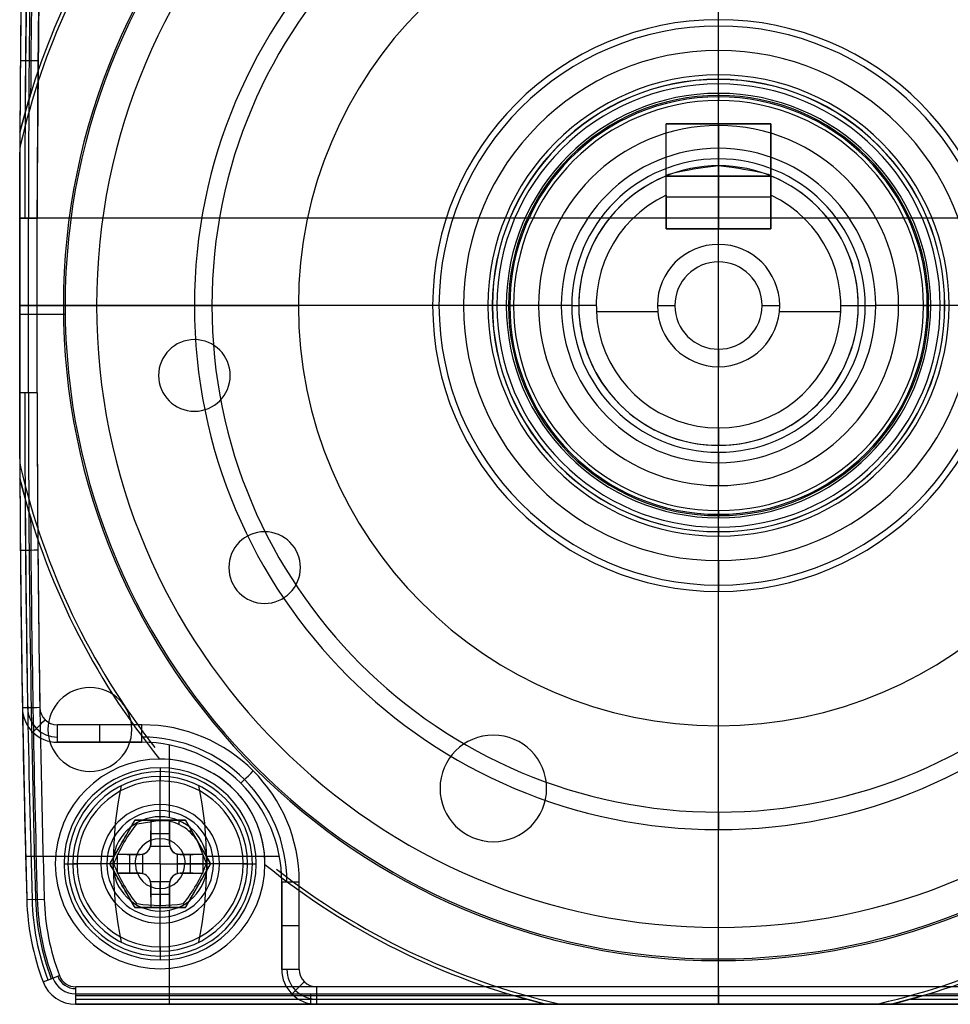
# Model space of a CAD drawing. Extents: x -20 to 20, y -20 to 37.2.
# Tile 1 of 10: x -20 to 6.6, y -20 to 8.2. Entities that reach past the tile are written whole.
import ezdxf

# ---------------------------------------------------------------- set-up
doc = ezdxf.new("R2010")
doc.units = 0
doc.layers.add('DEFAULT', color=7, linetype='CONTINUOUS')

msp = doc.modelspace()

# ---------------------------------------------------------------- linework, layer by layer
at = {"layer": 'DEFAULT'}
for p, q in [((0, -19.5, -18.5), (0, 24.5, -18.5)), ((0, 8.182, 80), (0, 14.5, 80)), ((-19.5, 2.5, -18.5), (-19.422, 11.509, -18.5)), ((0, 8, 79.5), (0, 8.182, 80)), ((0, 7.301, 80), (0, 8, 79.301)), ((0, 8, 79.5), (0, 8, 76)), ((0, 6.6, 80), (0, 7.301, 80)), ((0, 6.343, 77.674), (0, 6.6, 80)), ((0, 5.975, 77.09), (0, 6.475, 77.09)), ((0, 6.343, 77.324), (0, 6.343, 77.674)), ((-19.994, 4.959, -3.8), (-19.688, 6.062, -3.5)), ((0, 5.153, 79.055), (0, 5.866, 79.055)), ((-1.5, 2.2, 90), (-1.5, 5.2, 90)), ((-1.5, 5.2, 102.5), (1.5, 5.2, 102.5)), ((-1.5, 5.2, 90), (-1.5, 5.2, 102.5)), ((-1.5, 2.2, 102.5), (-1.5, 5.2, 102.5)), ((-1.5, 5.2, 95.5), (1.5, 5.2, 95.5)), ((-1.5, 2.2, 96.25), (-1.5, 5.2, 96.25)), ((0, 5.2, 88.5), (0, 2.2, 88.5)), ((0, 5.2, 88.5), (0, 5.2, 102.5)), ((0, 2.2, 102.5), (0, 5.2, 102.5)), ((0, 4.5, 78.401), (0, 5.153, 79.055)), ((1.5, 5.2, 102.5), (1.5, 5.2, 90)), ((1.5, 5.2, 90), (1.5, 2.2, 90)), ((1.5, 2.2, 102.5), (1.5, 5.2, 102.5)), ((1.5, 5.2, 96.25), (1.5, 2.2, 96.25)), ((-19.994, 4.959, -4.8), (-19.994, 4.959, -3.8)), ((-19.974, 4.612, -3.5), (-19.974, 4.612, -5)), ((-20, 4.387, -3.5), (-20, -4.387, -3.5)), ((-20, 4.387, -5), (-20, 4.387, -3.5)), ((-20, -4.387, -5), (-20, 4.387, -5)), ((-20, -4.387, -4.25), (-20, 4.387, -4.25)), ((0, 4.5, 74), (0, 4.5, 80.2)), ((0, 4.5, 80.2), (0, 4.2, 80.5)), ((0, 4, 80.5), (0, 4.2, 80.5)), ((0, 2.2, 87), (0, 4, 87)), ((0, 4, 80.5), (0, 4, 87)), ((-1.5, 3.708, 102), (-1.5, 3.708, 88.5)), ((-1.5, 2.2, 88.5), (-1.5, 3.708, 88.5)), ((-1.5, 3.162, 102.5), (-1.5, 3.708, 102)), ((-1.5, 3.7, 102.5), (1.5, 3.7, 102.5)), ((-1.5, 3.7, 102.5), (-1.5, 3.7, 90)), ((1.5, 3.708, 88.5), (1.5, 2.2, 88.5)), ((1.5, 3.708, 88.5), (1.5, 3.708, 102)), ((1.5, 3.708, 102), (1.5, 3.162, 102.5)), ((1.5, 3.7, 90), (1.5, 3.7, 102.5)), ((-1.5, 3.162, 102.5), (-1.5, 2.2, 102.5)), ((1.5, 2.2, 102.5), (1.5, 3.162, 102.5)), ((-20, -2.5, -18), (-20, 2.5, -18)), ((-20, 2.5, -18), (-20, 2.5, -4.8)), ((-20, 2.5, -4.8), (-20, -2.5, -4.8)), ((-20, -2.5, -11.4), (-20, 2.5, -11.4)), ((-20, 2.5, -3.5), (-20, -2.5, -3.5)), ((-20, 2.5), (-20, 2.5, -3.5)), ((-20, -2.5), (-20, 2.5)), ((-20, 2.5, -1.75), (-20, -2.5, -1.75)), ((-20, -2.5, 77), (-20, 2.5, 77)), ((-20, 2.5, 77), (-19.5, 2.5, 77.5)), ((-20, -2.5, 71.5), (-20, 2.5, 71.5)), ((-20, 2.5, 71.5), (-20, 2.5, 77)), ((-20, -2.5, 74.25), (-20, 2.5, 74.25)), ((-20, 2.5), (-20, -2.5)), ((-20, 2.5, 71.5), (-20, -2.5, 71.5)), ((-20, 2.5), (-20, 2.5, 71.5)), ((-20, -2.5, 35.75), (-20, 2.5, 35.75)), ((-19.75, -2.5, 77.25), (-19.75, 2.5, 77.25)), ((-19.5, -2.5, -18.5), (-19.5, 2.5, -18.5)), ((19.5, 2.5, -18.5), (-19.5, 2.5, -18.5)), ((-19.5, -2.5, 77.5), (-19.5, 2.5, 77.5)), ((1.5, 2.2, 102.5), (-1.5, 2.2, 102.5)), ((-1.5, 2.2, 102.5), (-1.5, 2.2, 90)), ((-1.5, 2.2, 88.5), (-1.5, 2.2, 102.5)), ((-1.5, 2.2, 102.5), (1.5, 2.2, 102.5)), ((-1.5, 2.2, 94.75), (1.5, 2.2, 94.75)), ((0, 2.2, 87), (0, 2.2, 102.5)), ((0, 1.75, 102.5), (0, 2.2, 102.5)), ((1.5, 2.2, 90), (1.5, 2.2, 102.5)), ((1.5, 2.2, 102.5), (1.5, 2.2, 88.5)), ((0, 1.25, 101.634), (0, 1.75, 102.5)), ((0, 1.25, 101.634), (0, 1.25, 94)), ((-20, 0, -5), (-20, 0, -3.5)), ((-20, 0, -18), (-20, 0, -4.8)), ((-20, 0, -3.5), (-12.025, 0, -3.5)), ((-20, 0, -3.5), (-20, 0)), ((-19.5, 0, 77.5), (-20, 0, 77)), ((-20, 0), (-18.75, 0)), ((-20, 0, 71.5), (-17.8, 0, 71.5)), ((-20, 0), (-20, 0, 71.5)), ((-15, 0, 77.5), (-19.5, 0, 77.5)), ((-14.5, 0, 80), (-15, 0, 79.5)), ((-15, 0, 79.5), (-15, 0, 77.5)), ((-8, 0, 79.5), (-8.182, 0, 80)), ((-7.301, 0, 80), (-8, 0, 79.301)), ((-8, 0, 76), (-8, 0, 79.5)), ((-6.6, 0, 80), (-7.301, 0, 80)), ((-6.343, 0, 77.674), (-6.6, 0, 80)), ((-5.975, 0, 77.09), (-6.475, 0, 77.09)), ((-6.343, 0, 77.324), (-6.343, 0, 77.674)), ((-4.5, 0, 78.401), (-5.153, 0, 79.055)), ((-4.2, 0, 80.5), (-4.5, 0, 80.2)), ((-4.5, 0, 80.2), (-4.5, 0, 74)), ((-4.2, 0, 80.5), (-4, 0, 80.5)), ((-4, 0, 80.5), (-4, 0, 102)), ((-3.5, 0, 102.5), (-4, 0, 102)), ((-1.75, 0, 102.5), (-1.25, 0, 101.634)), ((-1.25, 0, 94), (-1.25, 0, 101.634)), ((1.25, 0, 101.634), (1.75, 0, 102.5)), ((1.25, 0, 94), (1.25, 0, 101.634)), ((3.5, 0, 102.5), (4, 0, 102)), ((4, 0, 80.5), (4, 0, 102)), ((4, 0, 80.5), (4.2, 0, 80.5)), ((4.2, 0, 80.5), (4.5, 0, 80.2)), ((5.153, 0, 79.055), (4.5, 0, 78.401)), ((4.5, 0, 80.2), (4.5, 0, 74)), ((6.475, 0, 77.09), (5.975, 0, 77.09)), ((6.343, 0, 77.674), (6.343, 0, 77.324)), ((6.6, 0, 80), (6.343, 0, 77.674)), ((7.301, 0, 80), (6.6, 0, 80)), ((-20, 0, 71.5), (-20, 0, 77)), ((-20, -0.25, -4.8), (-18.698, -0.25, -4.8)), ((-8.182, 0, 80), (-14.5, 0, 80)), ((-5.153, 0, 79.055), (-5.866, 0, 79.055)), ((-3.496, -0.169, 102.5), (-1.742, -0.169, 102.5)), ((1.742, -0.169, 102.5), (3.496, -0.169, 102.5)), ((5.866, 0, 79.055), (5.153, 0, 79.055)), ((0, -1.25, 94), (0, -1.25, 101.634)), ((0, -1.25, 101.634), (0, -1.75, 102.5)), ((0, -3.5, 102.5), (0, -1.75, 102.5)), ((-20, -2.5, -4.8), (-20, -2.5, -18)), ((-20, -2.5), (-20, -2.5, -3.5)), ((-19.5, -2.5, 77.5), (-20, -2.5, 77)), ((-20, -2.5, 77), (-20, -2.5, 71.5)), ((-20, -2.5, 71.5), (-20, -2.5)), ((0, -3.5, 102.5), (0, -4, 102)), ((0, -4, 102), (0, -4, 80.5)), ((0, -4.2, 80.5), (0, -4, 80.5)), ((0, -4.2, 80.5), (0, -4.5, 80.2)), ((-20, -4.387, -3.5), (-20, -4.387, -5)), ((0, -4.5, 78.401), (0, -5.153, 79.055)), ((0, -4.5, 80.2), (0, -4.5, 74)), ((-19.974, -4.612, -3.5), (-19.974, -4.612, -5)), ((-19.994, -4.959, -3.8), (-19.994, -4.959, -4.8)), ((-19.688, -6.062, -3.5), (-19.994, -4.959, -3.8)), ((0, -5.866, 79.055), (0, -5.153, 79.055)), ((0, -6.475, 77.09), (0, -5.975, 77.09)), ((0, -6.343, 77.674), (0, -6.6, 80)), ((0, -6.343, 77.324), (0, -6.343, 77.674)), ((0, -7.301, 80), (0, -6.6, 80)), ((0, -7.301, 80), (0, -8, 79.301)), ((0, -8, 79.5), (0, -8.182, 80)), ((0, -8, 79.5), (0, -8, 76)), ((0, -14.5, 80), (0, -8.182, 80)), ((-19.922, -11.517, -18), (-19.922, -11.517, -16)), ((-16.5, -12, -18.5), (-18.922, -12, -18.5)), ((0, -20, -3.5), (0, -12.025, -3.5)), ((-16.5, -12.5, -18), (-18.922, -12.5, -18)), ((-18.922, -12.5, -16), (-16.5, -12.5, -16)), ((-18.922, -12.5, -18), (-18.922, -12.5, -16)), ((-16.5, -12.5, -17), (-18.922, -12.5, -17)), ((-17.711, -12.5, -18), (-17.711, -12.5, -16)), ((-16.5, -12.5, -16), (-16.5, -12.5, -18)), ((-16.133, -12.648, -5), (-16.133, -12.648, -3.5)), ((-15.711, -14.658, -16), (-15.711, -12.579, -16)), ((-15.981, -12.981, 74.1), (-15.981, -12.981, 77.5)), ((-15.981, -13.481, -17.222), (-15.981, -13.481, -16)), ((-15.981, -14.731, 77.1), (-15.981, -13.606, 77.1)), ((0, -14.5, 80), (0, -15, 79.5)), ((-16.702, -14.731, 77.1), (-17.424, -15.981, 77.1)), ((-17.411, -15.959, 76.419), (-16.715, -14.753, 76.419)), ((-16.726, -14.772, 75.8), (-16.702, -14.731, 77.1)), ((-15.259, -14.731, 77.1), (-16.702, -14.731, 77.1)), ((-16.702, -14.731, 77.1), (-16.654, -14.731, 75.8)), ((-16.678, -14.731, 76.435), (-15.259, -14.731, 76.435)), ((-16.654, -14.731, 75.8), (-15.981, -14.731, 75.8)), ((-16.642, -14.835, 75.842), (-15.981, -14.731, 75.8)), ((-15.981, -14.744, -17.904), (-16.251, -14.748, -17.896)), ((-16.251, -14.748, -17.896), (-16.251, -15.411, -18.05)), ((-16.251, -14.748, -17.896), (-16.251, -15.411, -16.749)), ((-15.981, -14.731, 75.8), (-15.259, -14.731, 75.8)), ((-15.981, -15.981, 75.078), (-15.981, -14.731, 75.8)), ((-15.981, -14.731, 75.8), (-15.981, -14.731, 77.1)), ((-15.711, -14.748, -17.896), (-15.981, -14.744, -17.904)), ((-15.981, -15.479, -16.63), (-15.981, -14.744, -17.904)), ((-15.711, -14.748, -17.896), (-15.711, -15.411, -16.749)), ((-15.711, -15.411, -18.05), (-15.711, -14.748, -17.896)), ((-15.439, -14.854, 75.8), (-15.439, -14.731, 75.8)), ((-15.259, -14.731, 75.8), (-14.898, -15.356, 75.8)), ((-15.259, -14.731, 77.1), (-15.259, -14.731, 75.8)), ((-14.537, -15.981, 77.1), (-15.259, -14.731, 77.1)), ((-15.259, -14.731, 76.45), (-14.549, -15.96, 76.45)), ((-16.251, -15.411, -17.399), (-16.251, -15.035, -17.399)), ((-16.251, -15.08, -17.988), (-16.251, -15.08, -17.322)), ((-16.251, -15.112, -17.267), (-15.711, -15.112, -17.267)), ((-15.711, -15.035, -17.399), (-15.711, -15.411, -17.399)), ((-15.711, -15.08, -17.988), (-15.711, -15.08, -17.322)), ((-15.079, -15.043, 75.8), (-15.154, -15.043, 75.8)), ((0, -15, 79.5), (0, -15, 77.5)), ((0, -19.5, 77.5), (0, -15, 77.5)), ((-17.057, -15.345, 75.755), (-17.057, -15.345, 77.1)), ((-16.251, -15.411, -16.749), (-16.259, -15.479, -16.63)), ((-15.703, -15.479, -16.63), (-16.259, -15.479, -16.63)), ((-16.251, -15.411, -16.749), (-16.251, -15.411, -18.05)), ((-15.711, -15.411, -16.749), (-15.703, -15.479, -16.63)), ((-15.711, -15.411, -18.05), (-15.711, -15.411, -16.749)), ((-14.898, -15.356, 75.8), (-14.658, -15.981, 75.842)), ((-14.898, -15.356, 75.8), (-14.561, -15.939, 75.8)), ((-14.898, -15.356, 75.8), (-14.898, -15.356, 77.1)), ((-19.83, -15.759, -16), (-17.312, -15.759, -16)), ((-17.213, -15.711, -17.896), (-17.213, -16.251, -17.896)), ((-16.551, -15.711, -16.749), (-17.213, -15.711, -17.896)), ((-16.926, -15.711, -17.399), (-16.551, -15.711, -17.399)), ((-16.882, -15.711, -17.988), (-16.882, -15.711, -17.322)), ((-16.85, -16.251, -17.268), (-16.85, -15.711, -17.268)), ((-16.551, -15.711, -16.749), (-16.482, -15.703, -16.63)), ((-16.551, -15.711, -18.05), (-16.551, -15.711, -16.749)), ((-16.482, -15.703, -16.63), (-16.482, -16.259, -16.63)), ((-15.479, -16.259, -16.63), (-15.479, -15.703, -16.63)), ((-15.411, -15.711, -16.749), (-15.479, -15.703, -16.63)), ((-15.411, -15.711, -16.749), (-15.411, -15.711, -18.05)), ((-14.748, -15.711, -17.896), (-15.411, -15.711, -16.749)), ((-15.411, -15.711, -17.399), (-15.035, -15.711, -17.399)), ((-15.111, -16.251, -17.268), (-15.111, -15.711, -17.268)), ((-15.08, -15.711, -17.988), (-15.08, -15.711, -17.322)), ((-14.748, -16.251, -17.896), (-14.748, -15.711, -17.896)), ((-14.649, -15.759, -16), (-12.569, -15.759, -16)), ((-18.981, -15.981, 74.1), (-18.981, -15.981, 77.5)), ((-18.481, -15.981, -17.222), (-18.481, -15.981, -16)), ((-17.424, -15.981, 77.1), (-18.356, -15.981, 77.1)), ((-17.424, -15.981, 77.1), (-17.4, -15.939, 75.8)), ((-17.424, -15.981, 77.1), (-16.702, -17.231, 77.1)), ((-17.4, -16.022, 75.8), (-17.424, -15.981, 77.1)), ((-16.715, -17.209, 76.419), (-17.411, -16.003, 76.419)), ((-15.981, -15.981, 75.078), (-17.303, -15.981, 75.842)), ((-16.482, -15.981, -16.63), (-17.217, -15.981, -17.904)), ((-15.981, -15.981, 75.078), (-14.658, -15.981, 75.842)), ((-15.981, -15.981, 75.078), (-15.981, -17.179, 75.77)), ((-14.744, -15.981, -17.904), (-15.479, -15.981, -16.63)), ((-15.259, -17.231, 77.1), (-14.537, -15.981, 77.1)), ((-14.55, -16.003, 76.419), (-15.246, -17.209, 76.419)), ((-14.561, -15.939, 75.8), (-14.537, -15.981, 77.1)), ((-14.537, -15.981, 77.1), (-14.561, -16.022, 75.8)), ((-13.606, -15.981, 77.1), (-14.537, -15.981, 77.1)), ((-13.481, -15.981, -16), (-13.481, -15.981, -17.222)), ((-12.981, -15.981, 77.5), (-12.981, -15.981, 74.1)), ((-17.213, -16.251, -17.896), (-16.551, -16.251, -16.749)), ((-16.551, -16.251, -17.399), (-16.926, -16.251, -17.399)), ((-16.882, -16.251, -17.988), (-16.882, -16.251, -17.322)), ((-16.551, -16.251, -16.749), (-16.551, -16.251, -18.05)), ((-16.551, -16.251, -16.749), (-16.482, -16.259, -16.63)), ((-15.411, -16.251, -16.749), (-15.479, -16.259, -16.63)), ((-15.411, -16.251, -18.05), (-14.748, -16.251, -17.896)), ((-15.411, -16.251, -18.05), (-15.411, -16.251, -16.749)), ((-15.411, -16.251, -16.749), (-14.748, -16.251, -17.896)), ((-15.035, -16.251, -17.399), (-15.411, -16.251, -17.399)), ((-15.08, -16.251, -17.988), (-15.08, -16.251, -17.322)), ((-12.648, -16.133, -3.5), (-12.648, -16.133, -5)), ((-17.057, -16.616, 75.753), (-17.057, -16.616, 77.1)), ((-16.251, -16.551, -16.749), (-16.259, -16.482, -16.63)), ((-16.259, -16.482, -16.63), (-15.703, -16.482, -16.63)), ((-16.251, -16.551, -18.05), (-16.251, -16.551, -16.749)), ((-16.251, -16.551, -18.05), (-16.251, -17.213, -17.896)), ((-16.251, -16.551, -16.749), (-16.251, -17.213, -17.896)), ((-16.251, -16.926, -17.399), (-16.251, -16.551, -17.399)), ((-15.981, -17.217, -17.904), (-15.981, -16.482, -16.63)), ((-15.703, -16.482, -16.63), (-15.711, -16.551, -16.749)), ((-15.711, -16.551, -16.749), (-15.711, -17.213, -17.896)), ((-15.711, -16.551, -16.749), (-15.711, -16.551, -18.05)), ((-15.711, -17.213, -17.896), (-15.711, -16.551, -18.05)), ((-15.711, -16.551, -17.399), (-15.711, -16.926, -17.399)), ((-14.904, -16.616, 75.755), (-14.904, -16.616, 77.1)), ((-12.5, -19, -18), (-12.5, -16.5, -18)), ((-12.5, -16.5, -16), (-12.5, -16.5, -18)), ((-12.5, -16.5, -16), (-12.5, -19, -16)), ((-12.5, -19, -17), (-12.5, -16.5, -17)), ((-12, -19, -18.5), (-12, -16.5, -18.5)), ((-16.251, -16.85, -17.267), (-15.711, -16.85, -17.267)), ((-16.251, -16.882, -17.988), (-16.251, -16.882, -17.322)), ((-15.711, -16.882, -17.988), (-15.711, -16.882, -17.322)), ((-19.797, -17.001, 77), (-19.297, -16.987, 77.5)), ((-19.797, -17.001, -3.8), (-19.497, -16.993, -3.5)), ((-19.797, -17.001, -16), (-19.797, -17.001, -3.8)), ((-19.797, -17.001), (-19.797, -17.001, -3.5)), ((-19.797, -17.001, 71.5), (-19.797, -17.001, 77)), ((-19.797, -17.001), (-19.797, -17.001, 71.5)), ((-16.702, -17.231, 77.1), (-16.726, -17.189, 75.8)), ((-15.235, -17.189, 75.8), (-15.259, -17.231, 77.1)), ((-16.702, -17.231, 77.1), (-15.259, -17.231, 77.1)), ((-16.654, -17.231, 75.8), (-16.702, -17.231, 77.1)), ((-15.284, -17.231, 76.419), (-16.677, -17.231, 76.419)), ((-16.251, -17.213, -17.896), (-15.981, -17.217, -17.904)), ((-15.981, -17.217, -17.904), (-15.711, -17.213, -17.896)), ((-15.981, -18.356, 77.1), (-15.981, -17.231, 77.1)), ((-15.981, -17.231, 75.754), (-15.981, -17.231, 77.1)), ((-15.711, -20, -16), (-15.711, -17.304, -16)), ((-15.259, -17.231, 77.1), (-15.307, -17.231, 75.8)), ((-12.5, -17.75, -18), (-12.5, -17.75, -16)), ((0, -20, 71.5), (0, -17.8, 71.5)), ((-15.981, -18.481, -17.222), (-15.981, -18.481, -16)), ((0, -20, -4.8), (0, -18.7, -4.8)), ((0, -20), (0, -18.75)), ((-15.981, -18.981, 74.1), (-15.981, -18.981, 77.5)), ((-12.5, -19, -16), (-12.5, -19, -18)), ((-19.331, -19.355, 77), (-18.864, -19.177, 77.5)), ((-19.331, -19.355, -3.8), (-19.051, -19.248, -3.5)), ((-19.331, -19.355, -16), (-19.331, -19.355, -3.8)), ((-19.331, -19.355, -3.5), (-19.331, -19.355)), ((-19.331, -19.355, 71.5), (-19.331, -19.355, 77)), ((-19.331, -19.355, 71.5), (-19.331, -19.355)), ((18.397, -19.5, 77.5), (-18.397, -19.5, 77.5)), ((-18.397, -20, 77), (-18.397, -19.5, 77.5)), ((-18.397, -19.7, -3.5), (-6.022, -19.7, -3.5)), ((-18.397, -20, -3.8), (-18.397, -19.7, -3.5)), ((-11.666, -20, -3.8), (-11.666, -19.7, -3.5)), ((11.5, -19.5, -18.5), (-11.5, -19.5, -18.5)), ((-6.022, -19.7, -3.5), (-4.936, -20, -3.8)), ((0, -19.5, 77.5), (0, -20, 77)), ((4.936, -20, -3.8), (6.022, -19.7, -3.5)), ((6.022, -19.7, -3.5), (11.5, -19.7, -3.5)), ((-18.397, -19.75, 77.25), (18.397, -19.75, 77.25)), ((-18.397, -19.85, -3.65), (-5.508, -19.85, -3.65)), ((-18.397, -20, -3.8), (-4.936, -20, -3.8)), ((-18.397, -20, -16), (-18.397, -20, -3.8)), ((-11.5, -20, -16), (-18.397, -20, -16)), ((11.5, -20, -10.9), (-18.397, -20, -10.9)), ((-18.397, -20, -3.5), (11.5, -20, -3.5)), ((-18.397, -20), (-18.397, -20, -3.5)), ((11.5, -20), (-18.397, -20)), ((-18.397, -20, -1.75), (11.5, -20, -1.75)), ((-18.397, -20, 77), (18.397, -20, 77)), ((-18.397, -20, 71.5), (11.5, -20, 71.5)), ((-18.397, -20, 77), (-18.397, -20, 71.5)), ((-18.397, -20, 74.25), (18.397, -20, 74.25)), ((11.5, -20), (-18.397, -20)), ((-18.397, -20), (-18.397, -20, 71.5)), ((-18.397, -20, 71.5), (11.5, -20, 71.5)), ((-18.397, -20, 35.75), (11.5, -20, 35.75)), ((11.5, -20, -18), (-11.5, -20, -18)), ((-11.5, -20, -18), (-11.5, -20, -16)), ((-4.936, -20, -4.8), (4.936, -20, -4.8)), ((-4.936, -20, -3.8), (-4.936, -20, -4.8)), ((-4.612, -19.974, -5), (-4.612, -19.974, -3.5)), ((-4.387, -20, -5), (-4.387, -20, -3.5)), ((4.387, -20, -5), (-4.387, -20, -5)), ((-4.387, -20, -3.5), (4.387, -20, -3.5)), ((4.387, -20, -4.25), (-4.387, -20, -4.25)), ((-3.448, -20, -18), (-3.448, -20, -4.8)), ((-3.448, -20, -3.5), (-3.448, -20)), ((-3.448, -20), (-3.448, -20, 71.5)), ((0, -20, -5), (0, -20, -3.5)), ((0, -20, 77), (0, -20, 71.5)), ((4.387, -20, -3.5), (4.387, -20, -5)), ((4.612, -19.974, -5), (4.612, -19.974, -3.5)), ((4.936, -20, -3.8), (11.5, -20, -3.8)), ((4.936, -20, -4.8), (4.936, -20, -3.8)), ((5.508, -19.85, -3.65), (11.5, -19.85, -3.65))]:
    msp.add_line(p, q, dxfattribs=at)
for centre, radius, start, end in [((0, 0), 18.75, 0, 180), ((0, 0, -4.8), 18.7, 90, 270), ((0, 0, -4.8), 18.7, 270, 90), ((0, 0, 71.5), 17.8, 0, 180), ((498.5, 2.5, 77), 518.5, 178.39739, 180), ((498.5, 2.5, 74.25), 518.5, 178.39739, 180), ((498.5, 2.5, 77.25), 518.25, 178.39739, 180), ((498.5, 2.5, 77.5), 518, 178.39739, 180), ((0, 0, 77.5), 15, 0, 180), ((0, 0, 79.5), 15, 0, 180), ((0, 0, 78.5), 15, 0, 180), ((0, 0, 80), 14.5, 0, 180), ((0, 0, -4.8), 20.6, 142.6347, 166.0701), ((0, 0, -3.5), 20.5, 143.7342, 166.9972), ((0, 0, -5), 20.5, 143.7342, 166.9972), ((0, 0, -4.25), 20.5, 143.7342, 166.9972), ((0, 0, -3.5), 12.025, 0, 180), ((498.5, 2.5, -18), 518.5, 179.00354, 180), ((498.5, 2.5, -10.9), 518.5, 179.00354, 180), ((498.5, 2.5, -3.5), 518.5, 179.00354, 180), ((498.5, 2.5), 518.5, 179.00354, 180), ((498.5, 2.5, -1.75), 518.5, 179.00354, 180), ((498.5, 2.5, 71.5), 518.5, 179.00354, 180), ((498.5, 2.5), 518.5, 179.00354, 180), ((498.5, 2.5, 71.5), 518.5, 179.00354, 180), ((498.5, 2.5, 35.75), 518.5, 179.00354, 180), ((498.5, 2.5, -3.8), 518.5, 179.00354, 179.72829), ((498.5, 2.5, -18.354), 518.354, 179.00354, 180), ((498.5, 2.5, -3.65), 518.35, 179.00354, 179.66401), ((498.5, 2.5, -3.5), 518.2, 179.00354, 179.60616), ((0, 0, 80), 8.182, 0, 180), ((0, 0, 79.301), 8, 0, 180), ((0, 0, 79.5), 8, 0, 180), ((0, 0, 76), 8, 0, 180), ((0, 0, 77.75), 8, 0, 180), ((0, 0, 80), 7.301, 0, 180), ((0, 0, 80), 6.6, 0, 180), ((0, 0, 77.09), 6.475, 0, 180), ((0, 0, 78.837), 6.471, 0, 180), ((0, 0, 77.324), 6.343, 0, 180), ((0, 0, 77.674), 6.343, 0, 180), ((0, 0, 77.499), 6.343, 0, 180), ((0, 0, 78.847), 6.074, 0, 180), ((0, 0, 78.994), 6.013, 0, 180), ((0, 0, 78.7), 6.013, 0, 180), ((0, 0, 77.09), 5.975, 0, 180), ((0, 0, 79.055), 5.866, 360, 180), ((0, 0, 78.639), 5.866, 0, 180), ((0, 0, 79.055), 5.153, 0, 180), ((498.5, 2.5, -4.8), 518.5, 179.72829, 180), ((-19, 4.387, -5), 1, 166.9972, 180), ((-19, 4.387, -3.5), 1, 166.9972, 180), ((-19, 4.387, -4.25), 1, 166.9972, 180), ((0, 0, 78.401), 4.5, 0, 180), ((0, 0, 80.2), 4.5, 90, 270), ((0, 0, 74), 4.5, 90, 270), ((0, 0, 77.1), 4.5, 90, 270), ((0, 0, 80.2), 4.5, 270, 90), ((0, 0, 74), 4.5, 270, 90), ((0, 0, 77.1), 4.5, 270, 90), ((0, 0, 80.5), 4.2, 90, 270), ((0, 0, 80.5), 4, 90, 270), ((0, 0, 80.5), 4.2, 270, 90), ((0, 0, 80.5), 4, 270, 90), ((0, 0, 102), 4, 112.0243, 270), ((0, 0, 91.25), 4, 112.0243, 270), ((0, 0, 102), 4, 270, 67.9757), ((0, 0, 91.25), 4, 270, 67.9757), ((0, 0, 102.5), 3.5, 115.3769, 64.6231), ((0, 0, 102.5), 1.75, 0, 180), ((0, 0, 94), 1.25, 90, 270), ((0, 0, 101.634), 1.25, 90, 180), ((0, 0, 97.817), 1.25, 90, 270), ((0, 0, 101.634), 1.25, 360, 90), ((0, 0, 94), 1.25, 270, 90), ((0, 0, 97.817), 1.25, 270, 90), ((0, 0), 18.75, 180, 0), ((0, 0, 71.5), 17.8, 180, 0), ((0, 0, 79.5), 15, 180, 0), ((0, 0, 77.5), 15, 180, 0), ((0, 0, 78.5), 15, 180, 0), ((0, 0, 80), 14.5, 180, 0), ((0, 0, -3.5), 12.025, 180, 0), ((0, 0, 80), 8.182, 180, 0), ((0, 0, 79.301), 8, 180, 0), ((0, 0, 79.5), 8, 180, 0), ((0, 0, 76), 8, 180, 0), ((0, 0, 77.75), 8, 180, 0), ((0, 0, 80), 7.301, 180, 0), ((0, 0, 80), 6.6, 180, 0), ((0, 0, 77.09), 6.475, 180, 360), ((0, 0, 78.837), 6.471, 180, 0), ((0, 0, 77.324), 6.343, 180, 0), ((0, 0, 77.674), 6.343, 180, 0), ((0, 0, 77.499), 6.343, 180, 0), ((0, 0, 78.847), 6.074, 180, 0), ((0, 0, 78.7), 6.013, 180, 0), ((0, 0, 77.09), 5.975, 180, 0), ((0, 0, 78.639), 5.866, 180, 360), ((0, 0, 79.055), 5.866, 180, 360), ((0, 0, 79.055), 5.153, 180, 0), ((0, 0, 78.401), 4.5, 180, 0), ((0, 0, 102.5), 1.75, 180, 0), ((0, 0, 101.634), 1.25, 180, 270), ((0, 0, 101.634), 1.25, 270, 0), ((0, 0, 78.994), 6.013, 180, 0), ((-15, -2, -3.5), 1.025, 0, 180), ((-15, -2, -3.5), 1.025, 180, 360), ((498.5, -2.5, -4.8), 518.5, 180, 180.27171), ((498.5, -2.5, -18), 518.5, 180, 180.99646), ((498.5, -2.5, -10.9), 518.5, 180, 181.60261), ((498.5, -2.5, -3.5), 518.5, 180, 181.60261), ((498.5, -2.5), 518.5, 180, 181.60261), ((498.5, -2.5, -1.75), 518.5, 180, 181.60261), ((498.5, -2.5, 77), 518.5, 180, 181.60261), ((498.5, -2.5, 71.5), 518.5, 180, 181.60261), ((498.5, -2.5, 74.25), 518.5, 180, 181.60261), ((498.5, -2.5, 71.5), 518.5, 180, 181.60261), ((498.5, -2.5), 518.5, 180, 181.60261), ((498.5, -2.5, 35.75), 518.5, 180, 181.60261), ((498.5, -2.5, -18.354), 518.354, 180, 180.99646), ((498.5, -2.5, 77.25), 518.25, 180, 181.60261), ((498.5, -2.5, -18.5), 518, 180, 180.99646), ((498.5, -2.5, 77.5), 518, 180, 181.60261), ((-19, -4.387, -5), 1, 180, 193.0028), ((-19, -4.387, -3.5), 1, 180, 193.0028), ((-19, -4.387, -4.25), 1, 180, 193.0028), ((0, 0, -5), 20.5, 193.0028, 218.0966), ((0, 0, -3.5), 20.5, 193.0028, 218.0966), ((0, 0, -4.25), 20.5, 193.0028, 218.0966), ((498.5, -2.5, -3.8), 518.5, 180.27171, 181.60261), ((0, 0, -4.8), 20.6, 193.9299, 219.0596), ((498.5, -2.5, -3.65), 518.35, 180.33599, 181.60261), ((498.5, -2.5, -3.5), 518.2, 180.39384, 181.60261), ((-12.99, -7.5, -3.5), 1.025, 360, 180), ((-12.99, -7.5, -3.5), 1.025, 180, 360), ((-17.99, -12.134, -3.5), 1.2, 0, 180), ((498.5, -2.5, -16), 518.5, 180.99646, 181.60261), ((-18.922, -11.5, -16), 1, 180.9965, 270), ((-18.922, -11.5, -18), 1, 180.9965, 270), ((-18.922, -11.5, -17), 1, 180.9965, 270), ((-18.922, -11.5, -18.354), 0.854, 180.9965, 270), ((-18.922, -11.5, -18.5), 0.5, 180.9965, 270), ((-16.5, -16.5, -18.5), 4.5, 0, 90), ((-17.99, -12.134, -3.5), 1.2, 180, 0), ((-16.5, -16.5, -18.354), 4.147, 0, 90), ((-6.445, -13.821, -3.5), 1.525, 0, 180), ((-16.5, -16.5, -18), 4, 0, 90), ((-16.5, -16.5, -16), 4, 0, 90), ((-16.5, -16.5, -17), 4, 0, 90), ((-15.981, -15.981, 74.1), 3, 360, 180), ((-15.981, -15.981, 77.5), 3, 360, 180), ((-15.981, -15.981, 75.8), 3, 0, 180), ((-15.981, -15.981, 76.725), 2.75, 0, 180), ((-15.981, -15.981, -4.8), 3, 359.7117, 90.2883), ((-15.981, -15.981, 76.99), 2.64, 0, 180), ((-15.981, -15.981, -17.222), 2.5, 90, 180), ((-15.981, -15.981, -16), 2.5, 0, 180), ((-15.981, -15.981, -16.611), 2.5, 0, 180), ((-15.981, -15.981, -17.222), 2.5, 0, 90), ((-15.981, -15.981, 77.1), 2.375, 0, 180), ((-6.445, -13.821, -3.5), 1.525, 180, 360), ((-15.981, -15.981, -3.5), 1.7, 360, 180), ((-15.981, -15.981), 1.525, 0, 180), ((-15.981, -15.981, 71.5), 1.525, 0, 180), ((-15.981, -15.981, -16), 1.35, 90, 270), ((-15.981, -15.981, -16), 1.35, 270, 90), ((-15.981, -15.981, 75.8), 1.25, 30, 90), ((-15.981, -15.981, 75.495), 0.722, 0, 180), ((-16.551, -15.411, -17.349), 0.3, 270, 0), ((-16.551, -15.411, -16.63), 0.3, 283.2392, 346.7608), ((-15.411, -15.411, -17.349), 0.3, 180, 270), ((-15.411, -15.411, -16.63), 0.3, 193.2392, 256.7608), ((-15.981, -15.981, 74.1), 3, 180, 0), ((-15.981, -15.981, 77.5), 3, 180, 0), ((-15.981, -15.981, 75.8), 3, 180, 0), ((-15.981, -15.981, 76.725), 2.75, 180, 0), ((-15.981, -15.981, 76.99), 2.64, 180, 360), ((-15.981, -15.981, -17.222), 2.5, 180, 270), ((-15.981, -15.981, -16), 2.5, 180, 0), ((-15.981, -15.981, -16.611), 2.5, 180, 0), ((-15.981, -15.981, 77.1), 2.375, 180, 360), ((-15.981, -15.981, -3.5), 1.7, 180, 0), ((-15.981, -15.981), 1.525, 180, 360), ((-15.981, -15.981, 71.5), 1.525, 180, 360), ((-15.981, -15.981, 75.486), 0.706, 180, 0), ((-15.981, -15.981, -17.222), 2.5, 270, 360), ((0, 0, -4.8), 20.6, 230.9404, 256.1376), ((-16.551, -16.551, -17.349), 0.3, 0, 90), ((-16.551, -16.551, -16.63), 0.3, 13.2392, 76.7608), ((-15.411, -16.551, -17.349), 0.3, 90, 180), ((-15.411, -16.551, -16.63), 0.3, 103.2392, 166.7608), ((0, 0, -3.5), 20.5, 231.9034, 256.9972), ((0, 0, -5), 20.5, 231.9034, 256.9972), ((0, 0, -4.25), 20.5, 231.9034, 256.9972), ((0, 0, -5), 20.5, 283.0028, 306.2658), ((0, 0, -3.5), 20.5, 283.0028, 306.2658), ((0, 0, -4.25), 20.5, 283.0028, 306.2658), ((0, 0, -4.8), 20.6, 283.8624, 307.3653), ((-12.6, -16.8, -16), 7.2, 181.6026, 200.7836), ((-12.6, -16.8, -3.8), 7.2, 181.6026, 200.7836), ((-12.6, -16.8, -9.9), 7.2, 181.6026, 200.7836), ((-12.6, -16.8, -3.5), 7.2, 181.6026, 200.7836), ((-12.6, -16.8), 7.2, 181.6026, 200.7836), ((-12.6, -16.8, -1.75), 7.2, 181.6026, 200.7836), ((-12.6, -16.8, 77), 7.2, 181.6026, 200.7836), ((-12.6, -16.8, 71.5), 7.2, 181.6026, 200.7836), ((-12.6, -16.8, 74.25), 7.2, 181.6026, 200.7836), ((-12.6, -16.8, 71.5), 7.2, 181.6026, 200.7836), ((-12.6, -16.8), 7.2, 181.6026, 200.7836), ((-12.6, -16.8, 35.75), 7.2, 181.6026, 200.7836), ((-12.6, -16.8, -3.65), 7.05, 181.6026, 200.7836), ((-12.6, -16.8, 77.25), 6.95, 181.6026, 200.7836), ((-12.6, -16.8, -3.5), 6.9, 181.6026, 200.7836), ((-12.6, -16.8, 77.5), 6.7, 181.6026, 200.7836), ((-11.5, -19, -16), 1, 180, 270), ((-11.5, -19, -18), 1, 180, 270), ((-11.5, -19, -17), 1, 180, 270), ((-11.5, -19, -18.354), 0.854, 180, 270), ((-11.5, -19, -18.5), 0.5, 180, 270), ((-18.397, -19, -16), 1, 200.7836, 270), ((-18.397, -19, -3.8), 1, 200.7836, 270), ((-18.397, -19, -9.9), 1, 200.7836, 270), ((-18.397, -19, -3.5), 1, 200.7836, 270), ((-18.397, -19), 1, 200.7836, 270), ((-18.397, -19, -1.75), 1, 200.7836, 270), ((-18.397, -19, 77), 1, 200.7836, 270), ((-18.397, -19, 71.5), 1, 200.7836, 270), ((-18.397, -19, 74.25), 1, 200.7836, 270), ((-18.397, -19, 71.5), 1, 200.7836, 270), ((-18.397, -19), 1, 200.7836, 270), ((-18.397, -19, 35.75), 1, 200.7836, 270), ((-18.397, -19, -3.5), 0.7, 200.7836, 270), ((-18.397, -19, 77.449), 0.551, 200.7836, 270), ((-18.397, -19, 77.5), 0.5, 200.7836, 270), ((-4.387, -19, -5), 1, 256.9972, 270), ((-4.387, -19, -3.5), 1, 256.9972, 270), ((-4.387, -19, -4.25), 1, 256.9972, 270), ((4.387, -19, -5), 1, 270, 283.0028), ((4.387, -19, -3.5), 1, 270, 283.0028), ((4.387, -19, -4.25), 1, 270, 283.0028)]:
    msp.add_arc(centre, radius, start, end, dxfattribs=at)
at = {"layer": 'DEFAULT', "extrusion": (0.008696, 0.999962, -1.11914e-14)}
msp.add_arc((19.541, -18, 6.835), 0.5, 270, 360, dxfattribs=at)
at = {"layer": 'DEFAULT', "extrusion": (1, -2.9215e-15, 2.81887e-16)}
msp.add_arc((5.866, 78.847), 0.208, 0, 90, dxfattribs=at)
at = {"layer": 'DEFAULT', "extrusion": (1, 3.8611e-15, -3.86112e-15)}
msp.add_arc((5.866, 78.847), 0.208, 269.9997, 0, dxfattribs=at)
at = {"layer": 'DEFAULT', "extrusion": (1.18424e-15, 1, -1.18424e-15)}
msp.add_arc((0, 90, 5.2), 1.5, 270, 0, dxfattribs=at)
at = {"layer": 'DEFAULT', "extrusion": (-1.18424e-15, 1, -1.18424e-15)}
msp.add_arc((0, 90, 5.2), 1.5, 180, 270, dxfattribs=at)
at = {"layer": 'DEFAULT', "extrusion": (-0.122275, 0.989998, 0.070379)}
msp.add_arc((-0.488, 88.027, 10.083), 1.522, 269.9151, 359.3001, dxfattribs=at)
at = {"layer": 'DEFAULT', "extrusion": (0.122216, 0.990001, 0.070439)}
msp.add_arc((0.488, 88.027, 10.088), 1.522, 180.7059, 270.0785, dxfattribs=at)
at = {"layer": 'DEFAULT', "extrusion": (5.55112e-17, 1, 0)}
for centre, start, end in [((0, 90, 3.7), 270, 0), ((0, 90, 3.7), 180, 270), ((0, 88.5, 3.1), 270, 0), ((0, 88.5, 3.1), 180, 270)]:
    msp.add_arc(centre, 1.5, start, end, dxfattribs=at)
at = {"layer": 'DEFAULT', "extrusion": (2.84217e-14, 1, -2.20979e-12)}
msp.add_arc((19.5, -18, 2.5), 0.5, 270, 360, dxfattribs=at)
at = {"layer": 'DEFAULT', "extrusion": (8.88178e-16, 1, -2.42769e-14)}
msp.add_arc((0, 90, 2.2), 1.5, 270, 0, dxfattribs=at)
at = {"layer": 'DEFAULT', "extrusion": (5.92119e-16, 1, -2.07242e-15)}
msp.add_arc((0, 88.5, 2.2), 1.5, 270, 360, dxfattribs=at)
at = {"layer": 'DEFAULT', "extrusion": (-8.88178e-16, 1, -2.07242e-15)}
msp.add_arc((0, 90, 2.2), 1.5, 180, 270, dxfattribs=at)
at = {"layer": 'DEFAULT', "extrusion": (-1.77636e-15, 1, -8.88178e-16)}
msp.add_arc((0, 88.5, 2.2), 1.5, 180, 270, dxfattribs=at)
at = {"layer": 'DEFAULT', "extrusion": (-7.10543e-15, 1, 0)}
msp.add_arc((19.5, -18), 0.5, 270, 0, dxfattribs=at)
at = {"layer": 'DEFAULT', "extrusion": (3.61473e-16, 1, -1.20076e-17)}
msp.add_arc((5.866, 78.847), 0.208, 0, 90, dxfattribs=at)
at = {"layer": 'DEFAULT', "extrusion": (6.03141e-16, 1, -4.80674e-16)}
msp.add_arc((5.866, 78.847), 0.208, 269.9997, 0, dxfattribs=at)
at = {"layer": 'DEFAULT', "extrusion": (-1.05378e-15, 1, -4.82258e-15)}
msp.add_arc((-5.866, 78.847), 0.208, 90, 180, dxfattribs=at)
at = {"layer": 'DEFAULT', "extrusion": (6.45089e-17, 1, 6.45086e-17)}
msp.add_arc((-5.866, 78.847), 0.208, 180, 270.0003, dxfattribs=at)
at = {"layer": 'DEFAULT', "extrusion": (3.55271e-15, 1, -3.99858e-12)}
msp.add_arc((19.5, -18, -2.5), 0.5, 270, 360, dxfattribs=at)
at = {"layer": 'DEFAULT', "extrusion": (1, -5.00507e-15, -7.3295e-16)}
msp.add_arc((-5.866, 78.847), 0.208, 180, 270.0003, dxfattribs=at)
at = {"layer": 'DEFAULT', "extrusion": (1, -9.65786e-16, 2.03505e-15)}
msp.add_arc((-5.866, 78.847), 0.208, 90, 180, dxfattribs=at)
at = {"layer": 'DEFAULT', "extrusion": (-0.008696, 0.999962, 7.51326e-15)}
msp.add_arc((19.541, -18, -6.835), 0.5, 270, 360, dxfattribs=at)
at = {"layer": 'DEFAULT', "extrusion": (-0.017391, 0.999849, -7.85332e-14)}
msp.add_arc((19.619, -18, -11.169), 0.5, 270, 0, dxfattribs=at)
at = {"layer": 'DEFAULT', "extrusion": (0.713229, -0.700931, 1.98678e-14)}
msp.add_arc((-21.965, -18, -5.435), 0.5, 180, 270, dxfattribs=at)
at = {"layer": 'DEFAULT', "extrusion": (1, -4.04332e-28, -7.10543e-15)}
msp.add_arc((-12, -18, -18.922), 0.5, 180, 270, dxfattribs=at)
at = {"layer": 'DEFAULT', "extrusion": (1, 8.88178e-15, 0)}
msp.add_arc((-12, -18, -17.711), 0.5, 180, 270, dxfattribs=at)
at = {"layer": 'DEFAULT', "extrusion": (1, 0, 7.10543e-15)}
msp.add_arc((-12, -18, -16.5), 0.5, 180, 270, dxfattribs=at)
at = {"layer": 'DEFAULT', "extrusion": (1, 4.04324e-14, 1.67477e-14)}
msp.add_arc((-13.606, 76.725, -15.981), 0.375, 0, 90, dxfattribs=at)
at = {"layer": 'DEFAULT', "extrusion": (1, 5.63723e-15, 5.19068e-15)}
msp.add_arc((-15.981, -14.1, -15.981), 4, 288.0114, 308.6822, dxfattribs=at)
at = {"layer": 'DEFAULT', "extrusion": (0.707107, -0.707107, 2.92824e-14)}
msp.add_arc((-18.835, -18), 0.5, 180, 270, dxfattribs=at)
at = {"layer": 'DEFAULT', "extrusion": (0.942891, 4.47942e-15, -0.333102)}
msp.add_arc((-15.981, -18.618, -10.371), 4, 235.8841, 304.1159, dxfattribs=at)
at = {"layer": 'DEFAULT', "extrusion": (0.942891, 7.72945e-15, 0.333102)}
msp.add_arc((-15.981, -7.972, -19.765), 4, 235.8841, 304.1159, dxfattribs=at)
at = {"layer": 'DEFAULT', "extrusion": (0.866025, -0.5, 3.37966e-14)}
msp.add_arc((-21.83, 80.668, -7.099), 4.914, 262.1248, 277.8752, dxfattribs=at)
at = {"layer": 'DEFAULT', "extrusion": (0.696405, -0.40207, -0.594441)}
msp.add_arc((-21.83, 59.237, -50.708), 2.497, 254.6418, 285.3582, dxfattribs=at)
at = {"layer": 'DEFAULT', "extrusion": (0.141083, -0.141083, 0.979893)}
msp.add_arc((-22.6, -2.813, -17.806), 0.296, 224.1712, 315.8288, dxfattribs=at)
at = {"layer": 'DEFAULT', "extrusion": (-0.141083, -0.141083, 0.979893)}
msp.add_arc((0, -24.959, -13.296), 0.296, 224.1712, 315.8288, dxfattribs=at)
at = {"layer": 'DEFAULT', "extrusion": (5.04213e-14, 1, 2.39776e-13)}
msp.add_arc((15.981, -14.1, -15.711), 3.991, 278.2114, 287.9836, dxfattribs=at)
at = {"layer": 'DEFAULT', "extrusion": (6.14431e-15, 1, -6.09997e-14)}
msp.add_arc((15.981, -14.1, -15.711), 3.991, 252.0164, 261.7886, dxfattribs=at)
at = {"layer": 'DEFAULT', "extrusion": (8.69892e-14, 1, -1.59349e-14)}
msp.add_arc((18.356, 76.725, -15.981), 0.375, 0, 90, dxfattribs=at)
at = {"layer": 'DEFAULT', "extrusion": (1.55603e-14, 1, 5.49084e-14)}
msp.add_arc((15.981, -14.1, -15.981), 4, 288.0115, 308.6822, dxfattribs=at)
at = {"layer": 'DEFAULT', "extrusion": (0.866025, 0.5, -2.93497e-14)}
msp.add_arc((-5.849, 80.668, -23.08), 4.914, 262.1248, 277.8752, dxfattribs=at)
at = {"layer": 'DEFAULT', "extrusion": (0.696405, 0.40207, -0.594441)}
msp.add_arc((-5.849, 49.738, -63.559), 2.497, 254.6418, 285.3582, dxfattribs=at)
at = {"layer": 'DEFAULT', "extrusion": (0.696405, -0.40207, 0.594441)}
msp.add_arc((-21.83, 66.191, 41.301), 2.497, 254.6418, 285.3582, dxfattribs=at)
at = {"layer": 'DEFAULT', "extrusion": (0.866025, -0.5, -2.3124e-14)}
msp.add_arc((-21.83, 80.668, -4.599), 4.914, 262.1248, 277.8752, dxfattribs=at)
at = {"layer": 'DEFAULT', "extrusion": (-1.17139e-14, 1, 8.67953e-15)}
msp.add_arc((15.981, -14.1, -15.981), 4, 231.3178, 251.9885, dxfattribs=at)
at = {"layer": 'DEFAULT', "extrusion": (-1.95225e-14, 1, -1.47855e-14)}
msp.add_arc((13.606, 76.725, -15.981), 0.375, 90, 180, dxfattribs=at)
at = {"layer": 'DEFAULT', "extrusion": (2.26e-14, 1, 1.20197e-13)}
msp.add_arc((15.981, -14.1, -16.251), 3.991, 278.2114, 287.9836, dxfattribs=at)
at = {"layer": 'DEFAULT', "extrusion": (0.141083, 0.141083, 0.979893)}
msp.add_arc((0, 19.332, -22.315), 0.296, 224.1712, 315.8288, dxfattribs=at)
at = {"layer": 'DEFAULT', "extrusion": (-0.141083, 0.141083, 0.979893)}
msp.add_arc((22.6, -2.813, -17.806), 0.296, 224.1712, 315.8288, dxfattribs=at)
at = {"layer": 'DEFAULT', "extrusion": (-1.42109e-14, 1, 1.42109e-14)}
msp.add_arc((12, -18, -16.5), 0.5, 270, 360, dxfattribs=at)
at = {"layer": 'DEFAULT', "extrusion": (1.27749e-14, 0.804139, -0.594441)}
msp.add_arc((15.981, 53.215, -58.855), 2.497, 254.6418, 285.3582, dxfattribs=at)
at = {"layer": 'DEFAULT', "extrusion": (-7.91434e-15, 1, -3.88297e-14)}
msp.add_arc((15.981, 80.668, -17.231), 4.914, 262.1248, 277.8752, dxfattribs=at)
at = {"layer": 'DEFAULT', "extrusion": (1, -1.48056e-14, -4.04764e-14)}
msp.add_arc((-15.981, -14.1, -15.981), 4, 231.3178, 251.9886, dxfattribs=at)
at = {"layer": 'DEFAULT', "extrusion": (-8.88178e-15, 1, 0)}
msp.add_arc((12, -18, -17.75), 0.5, 270, 0, dxfattribs=at)
at = {"layer": 'DEFAULT', "extrusion": (1, 1.96211e-15, -2.09099e-14)}
msp.add_arc((-18.356, 76.725, -15.981), 0.375, 90, 180, dxfattribs=at)
at = {"layer": 'DEFAULT', "extrusion": (-1.42109e-14, 1, -1.00974e-28)}
msp.add_arc((12, -18, -19), 0.5, 270, 0, dxfattribs=at)
at = {"layer": 'DEFAULT', "extrusion": (0.707107, -0.707107, -5.02559e-15)}
msp.add_arc((-22.067, -18, 5.303), 0.5, 180, 270, dxfattribs=at)
at = {"layer": 'DEFAULT', "extrusion": (1, 7.10543e-15, 7.10543e-15)}
msp.add_arc((-19.5, -18, -11.5), 0.5, 180, 270, dxfattribs=at)
at = {"layer": 'DEFAULT', "extrusion": (1, 7.10543e-15, 0)}
msp.add_arc((-19.5, -18), 0.5, 180, 270, dxfattribs=at)

doc.saveas('drawing.dxf')
